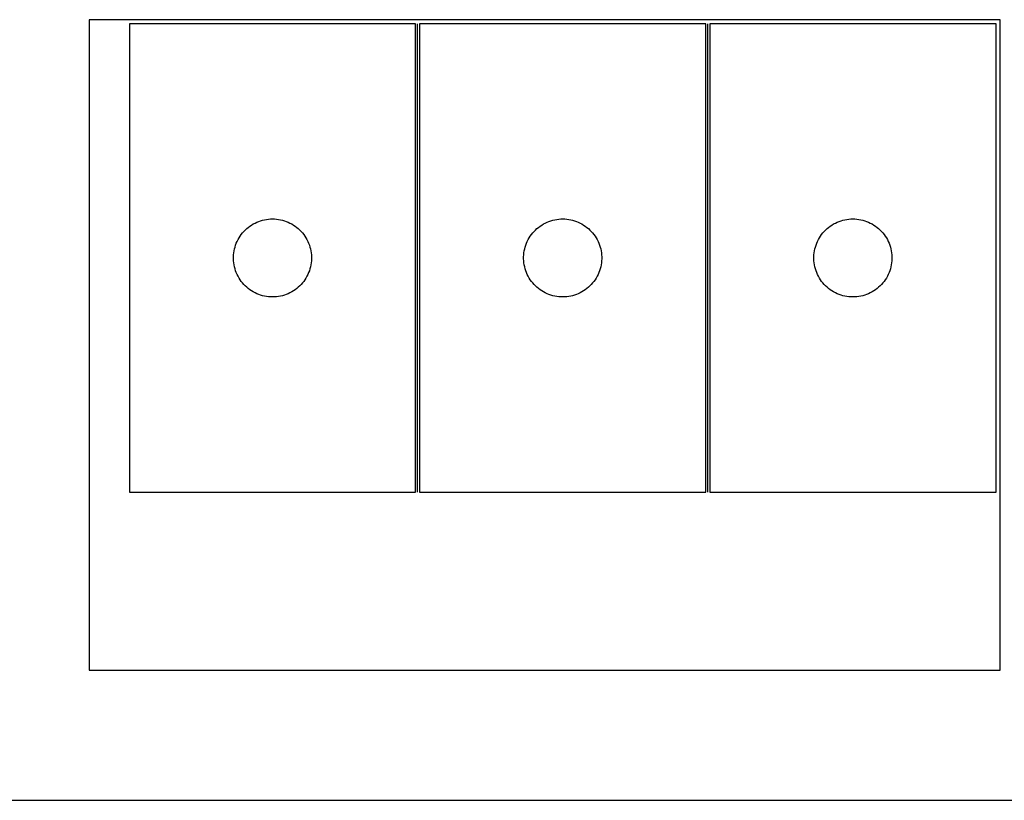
# Model space of a CAD drawing. Header units: millimetres. Extents: x 7 to 1493, y 7 to 2993.
# Tile 11 of 16: x 784 to 1162, y 1095 to 1395. Entities that reach past the tile are written whole.
import ezdxf

# ---------------------------------------------------------------- set-up
doc = ezdxf.new("R2010")
doc.units = ezdxf.units.MM
doc.layers.add('COMMON', color=5, linetype='CONTINUOUS', true_color=0x0000ff)
doc.layers.add('CUT', color=7, linetype='CONTINUOUS', true_color=0x000000)

msp = doc.modelspace()

# ---------------------------------------------------------------- linework, layer by layer
at = {"layer": 'COMMON'}
for p, q in [((936.686023, 1213.473641), (936.686023, 1393.473641)), ((1048.186024, 1213.473641), (1048.186024, 1393.473641))]:
    msp.add_line(p, q, dxfattribs=at)
at = {"layer": 'CUT'}
for p, q in [((1160.528602, 1395.044368), (810.528602, 1395.044368)), ((810.528602, 1395.044368), (810.528602, 1145.044368)), ((935.936022, 1393.473641), (825.936022, 1393.473641)), ((825.936022, 1393.473641), (825.936022, 1213.473641)), ((935.936022, 1213.473641), (935.936022, 1393.473641)), ((937.436023, 1393.473641), (937.436023, 1213.473641)), ((1047.436023, 1393.473641), (937.436023, 1393.473641)), ((1047.436023, 1213.473641), (1047.436023, 1393.473641)), ((1048.936024, 1393.473641), (1048.936024, 1213.473641)), ((1158.936024, 1393.473641), (1048.936024, 1393.473641)), ((1158.936024, 1213.473641), (1158.936024, 1393.473641)), ((1160.528602, 1145.044368), (1160.528602, 1395.044368)), ((873.547801, 1316.527919), (874.229615, 1316.890947)), ((874.229615, 1316.890947), (874.929214, 1317.218394)), ((874.929214, 1317.218394), (875.644741, 1317.509393)), ((875.644741, 1317.509393), (876.3743, 1317.763171)), ((876.3743, 1317.763171), (877.115955, 1317.979057)), ((877.115955, 1317.979057), (877.867741, 1318.156476)), ((877.867741, 1318.156476), (878.627664, 1318.294959)), ((878.627664, 1318.294959), (879.393707, 1318.394139)), ((879.393707, 1318.394139), (880.163841, 1318.453752)), ((880.163841, 1318.453752), (880.936022, 1318.473641)), ((880.936022, 1318.473641), (881.708203, 1318.453752)), ((881.708203, 1318.453752), (882.478337, 1318.394139)), ((882.478337, 1318.394139), (883.244381, 1318.294959)), ((883.244381, 1318.294959), (884.004303, 1318.156476)), ((884.004303, 1318.156476), (884.756089, 1317.979057)), ((884.756089, 1317.979057), (885.497745, 1317.763171)), ((885.497745, 1317.763171), (886.227303, 1317.509393)), ((886.227303, 1317.509393), (886.942831, 1317.218394)), ((886.942831, 1317.218394), (887.642429, 1316.890947)), ((887.642429, 1316.890947), (888.324243, 1316.527919)), ((985.047802, 1316.527919), (985.729616, 1316.890947)), ((985.729616, 1316.890947), (986.429215, 1317.218394)), ((986.429215, 1317.218394), (987.144742, 1317.509393)), ((987.144742, 1317.509393), (987.874301, 1317.763171)), ((987.874301, 1317.763171), (988.615956, 1317.979057)), ((988.615956, 1317.979057), (989.367742, 1318.156476)), ((989.367742, 1318.156476), (990.127665, 1318.294959)), ((990.127665, 1318.294959), (990.893708, 1318.394139)), ((990.893708, 1318.394139), (991.663842, 1318.453752)), ((991.663842, 1318.453752), (992.436023, 1318.473641)), ((992.436023, 1318.473641), (993.208204, 1318.453752)), ((993.208204, 1318.453752), (993.978338, 1318.394139)), ((993.978338, 1318.394139), (994.744382, 1318.294959)), ((994.744382, 1318.294959), (995.504304, 1318.156476)), ((995.504304, 1318.156476), (996.25609, 1317.979057)), ((996.25609, 1317.979057), (996.997746, 1317.763171)), ((996.997746, 1317.763171), (997.727304, 1317.509393)), ((997.727304, 1317.509393), (998.442832, 1317.218394)), ((998.442832, 1317.218394), (999.14243, 1316.890947)), ((999.14243, 1316.890947), (999.824244, 1316.527919)), ((1096.547803, 1316.527919), (1097.229617, 1316.890947)), ((1097.229617, 1316.890947), (1097.929216, 1317.218394)), ((1097.929216, 1317.218394), (1098.644743, 1317.509393)), ((1098.644743, 1317.509393), (1099.374302, 1317.763171)), ((1099.374302, 1317.763171), (1100.115957, 1317.979057)), ((1100.115957, 1317.979057), (1100.867743, 1318.156476)), ((1100.867743, 1318.156476), (1101.627666, 1318.294959)), ((1101.627666, 1318.294959), (1102.393709, 1318.394139)), ((1102.393709, 1318.394139), (1103.163843, 1318.453752)), ((1103.163843, 1318.453752), (1103.936024, 1318.473641)), ((1103.936024, 1318.473641), (1104.708205, 1318.453752)), ((1104.708205, 1318.453752), (1105.478339, 1318.394139)), ((1105.478339, 1318.394139), (1106.244383, 1318.294959)), ((1106.244383, 1318.294959), (1107.004305, 1318.156476)), ((1107.004305, 1318.156476), (1107.756091, 1317.979057)), ((1107.756091, 1317.979057), (1108.497747, 1317.763171)), ((1108.497747, 1317.763171), (1109.227305, 1317.509393)), ((1109.227305, 1317.509393), (1109.942833, 1317.218394)), ((1109.942833, 1317.218394), (1110.642431, 1316.890947)), ((1110.642431, 1316.890947), (1111.324245, 1316.527919)), ((868.938433, 1312.476855), (869.417815, 1313.082538)), ((869.417815, 1313.082538), (869.927742, 1313.662741)), ((869.927742, 1313.662741), (870.46686, 1314.215923)), ((870.46686, 1314.215923), (871.03374, 1314.74062)), ((871.03374, 1314.74062), (871.62688, 1315.235438)), ((871.62688, 1315.235438), (872.244706, 1315.699066)), ((872.244706, 1315.699066), (872.885579, 1316.130274)), ((872.885579, 1316.130274), (873.547801, 1316.527919)), ((888.324243, 1316.527919), (888.986465, 1316.130274)), ((888.986465, 1316.130274), (889.627339, 1315.699066)), ((889.627339, 1315.699066), (890.245164, 1315.235438)), ((890.245164, 1315.235438), (890.838304, 1314.74062)), ((890.838304, 1314.74062), (891.405184, 1314.215923)), ((891.405184, 1314.215923), (891.944303, 1313.662741)), ((891.944303, 1313.662741), (892.454229, 1313.082538)), ((892.454229, 1313.082538), (892.933611, 1312.476855)), ((980.438434, 1312.476855), (980.917816, 1313.082538)), ((980.917816, 1313.082538), (981.427743, 1313.662741)), ((981.427743, 1313.662741), (981.966861, 1314.215923)), ((981.966861, 1314.215923), (982.533741, 1314.74062)), ((982.533741, 1314.74062), (983.126881, 1315.235438)), ((983.126881, 1315.235438), (983.744707, 1315.699066)), ((983.744707, 1315.699066), (984.38558, 1316.130274)), ((984.38558, 1316.130274), (985.047802, 1316.527919)), ((999.824244, 1316.527919), (1000.486466, 1316.130274)), ((1000.486466, 1316.130274), (1001.12734, 1315.699066)), ((1001.12734, 1315.699066), (1001.745165, 1315.235438)), ((1001.745165, 1315.235438), (1002.338305, 1314.74062)), ((1002.338305, 1314.74062), (1002.905185, 1314.215923)), ((1002.905185, 1314.215923), (1003.444304, 1313.662741)), ((1003.444304, 1313.662741), (1003.95423, 1313.082538)), ((1003.95423, 1313.082538), (1004.433612, 1312.476855)), ((1091.938435, 1312.476855), (1092.417817, 1313.082538)), ((1092.417817, 1313.082538), (1092.927744, 1313.662741)), ((1092.927744, 1313.662741), (1093.466862, 1314.215923)), ((1093.466862, 1314.215923), (1094.033742, 1314.74062)), ((1094.033742, 1314.74062), (1094.626882, 1315.235438)), ((1094.626882, 1315.235438), (1095.244708, 1315.699066)), ((1095.244708, 1315.699066), (1095.885581, 1316.130274)), ((1095.885581, 1316.130274), (1096.547803, 1316.527919)), ((1111.324245, 1316.527919), (1111.986467, 1316.130274)), ((1111.986467, 1316.130274), (1112.627341, 1315.699066)), ((1112.627341, 1315.699066), (1113.245166, 1315.235438)), ((1113.245166, 1315.235438), (1113.838306, 1314.74062)), ((1113.838306, 1314.74062), (1114.405186, 1314.215923)), ((1114.405186, 1314.215923), (1114.944305, 1313.662741)), ((1114.944305, 1313.662741), (1115.454231, 1313.082538)), ((1115.454231, 1313.082538), (1115.933613, 1312.476855)), ((866.768684, 1308.401776), (867.041163, 1309.124559)), ((867.041163, 1309.124559), (867.350488, 1309.832357)), ((867.350488, 1309.832357), (867.69584, 1310.523292)), ((867.69584, 1310.523292), (868.076303, 1311.195533)), ((868.076303, 1311.195533), (868.490867, 1311.847296)), ((868.490867, 1311.847296), (868.938433, 1312.476855)), ((892.933611, 1312.476855), (893.381177, 1311.847296)), ((893.381177, 1311.847296), (893.795742, 1311.195533)), ((893.795742, 1311.195533), (894.176204, 1310.523292)), ((894.176204, 1310.523292), (894.521556, 1309.832357)), ((894.521556, 1309.832357), (894.830882, 1309.124559)), ((894.830882, 1309.124559), (895.103361, 1308.401776)), ((978.268685, 1308.401776), (978.541164, 1309.124559)), ((978.541164, 1309.124559), (978.850489, 1309.832357)), ((978.850489, 1309.832357), (979.195841, 1310.523292)), ((979.195841, 1310.523292), (979.576304, 1311.195533)), ((979.576304, 1311.195533), (979.990868, 1311.847296)), ((979.990868, 1311.847296), (980.438434, 1312.476855)), ((1004.433612, 1312.476855), (1004.881178, 1311.847296)), ((1004.881178, 1311.847296), (1005.295743, 1311.195533)), ((1005.295743, 1311.195533), (1005.676205, 1310.523292)), ((1005.676205, 1310.523292), (1006.021557, 1309.832357)), ((1006.021557, 1309.832357), (1006.330883, 1309.124559)), ((1006.330883, 1309.124559), (1006.603362, 1308.401776)), ((1089.768686, 1308.401776), (1090.041165, 1309.124559)), ((1090.041165, 1309.124559), (1090.35049, 1309.832357)), ((1090.35049, 1309.832357), (1090.695842, 1310.523292)), ((1090.695842, 1310.523292), (1091.076305, 1311.195533)), ((1091.076305, 1311.195533), (1091.490869, 1311.847296)), ((1091.490869, 1311.847296), (1091.938435, 1312.476855)), ((1115.933613, 1312.476855), (1116.381179, 1311.847296)), ((1116.381179, 1311.847296), (1116.795744, 1311.195533)), ((1116.795744, 1311.195533), (1117.176206, 1310.523292)), ((1117.176206, 1310.523292), (1117.521558, 1309.832357)), ((1117.521558, 1309.832357), (1117.830884, 1309.124559)), ((1117.830884, 1309.124559), (1118.103363, 1308.401776)), ((865.980759, 1304.631273), (866.060182, 1305.399616)), ((866.060182, 1305.399616), (866.179053, 1306.162852)), ((866.179053, 1306.162852), (866.337057, 1306.918957)), ((866.337057, 1306.918957), (866.533774, 1307.665925)), ((866.533774, 1307.665925), (866.768684, 1308.401776)), ((895.103361, 1308.401776), (895.33827, 1307.665925)), ((895.33827, 1307.665925), (895.534988, 1306.918957)), ((895.534988, 1306.918957), (895.692991, 1306.162852)), ((895.692991, 1306.162852), (895.811862, 1305.399616)), ((895.811862, 1305.399616), (895.891285, 1304.631273)), ((977.48076, 1304.631273), (977.560183, 1305.399616)), ((977.560183, 1305.399616), (977.679054, 1306.162852)), ((977.679054, 1306.162852), (977.837058, 1306.918957)), ((977.837058, 1306.918957), (978.033775, 1307.665925)), ((978.033775, 1307.665925), (978.268685, 1308.401776)), ((1006.603362, 1308.401776), (1006.838271, 1307.665925)), ((1006.838271, 1307.665925), (1007.034989, 1306.918957)), ((1007.034989, 1306.918957), (1007.192992, 1306.162852)), ((1007.192992, 1306.162852), (1007.311863, 1305.399616)), ((1007.311863, 1305.399616), (1007.391286, 1304.631273)), ((1088.980761, 1304.631273), (1089.060184, 1305.399616)), ((1089.060184, 1305.399616), (1089.179055, 1306.162852)), ((1089.179055, 1306.162852), (1089.337059, 1306.918957)), ((1089.337059, 1306.918957), (1089.533776, 1307.665925)), ((1089.533776, 1307.665925), (1089.768686, 1308.401776)), ((1118.103363, 1308.401776), (1118.338272, 1307.665925)), ((1118.338272, 1307.665925), (1118.53499, 1306.918957)), ((1118.53499, 1306.918957), (1118.692993, 1306.162852)), ((1118.692993, 1306.162852), (1118.811864, 1305.399616)), ((1118.811864, 1305.399616), (1118.891287, 1304.631273)), ((865.940995, 1303.859859), (865.980759, 1304.631273)), ((865.940995, 1303.087422), (865.940995, 1303.859859)), ((865.980759, 1302.316009), (865.940995, 1303.087422)), ((866.060182, 1301.547665), (865.980759, 1302.316009)), ((866.179053, 1300.784429), (866.060182, 1301.547665)), ((895.811862, 1301.547665), (895.692991, 1300.784429)), ((895.891285, 1302.316009), (895.811862, 1301.547665)), ((895.891285, 1304.631273), (895.931049, 1303.859859)), ((895.931049, 1303.087422), (895.891285, 1302.316009)), ((895.931049, 1303.859859), (895.931049, 1303.087422)), ((977.440996, 1303.859859), (977.48076, 1304.631273)), ((977.440996, 1303.087422), (977.440996, 1303.859859)), ((977.48076, 1302.316009), (977.440996, 1303.087422)), ((977.560183, 1301.547665), (977.48076, 1302.316009)), ((977.679054, 1300.784429), (977.560183, 1301.547665)), ((1007.311863, 1301.547665), (1007.192992, 1300.784429)), ((1007.391286, 1302.316009), (1007.311863, 1301.547665)), ((1007.391286, 1304.631273), (1007.43105, 1303.859859)), ((1007.43105, 1303.087422), (1007.391286, 1302.316009)), ((1007.43105, 1303.859859), (1007.43105, 1303.087422)), ((1088.940997, 1303.859859), (1088.980761, 1304.631273)), ((1088.940997, 1303.087422), (1088.940997, 1303.859859)), ((1088.980761, 1302.316009), (1088.940997, 1303.087422)), ((1089.060184, 1301.547665), (1088.980761, 1302.316009)), ((1089.179055, 1300.784429), (1089.060184, 1301.547665)), ((1118.811864, 1301.547665), (1118.692993, 1300.784429)), ((1118.891287, 1302.316009), (1118.811864, 1301.547665)), ((1118.891287, 1304.631273), (1118.931051, 1303.859859)), ((1118.931051, 1303.087422), (1118.891287, 1302.316009)), ((1118.931051, 1303.859859), (1118.931051, 1303.087422)), ((866.337057, 1300.028325), (866.179053, 1300.784429)), ((866.533774, 1299.281356), (866.337057, 1300.028325)), ((866.768684, 1298.545505), (866.533774, 1299.281356)), ((867.041163, 1297.822722), (866.768684, 1298.545505)), ((867.350488, 1297.114925), (867.041163, 1297.822722)), ((894.830882, 1297.822722), (894.521556, 1297.114925)), ((895.103361, 1298.545505), (894.830882, 1297.822722)), ((895.33827, 1299.281356), (895.103361, 1298.545505)), ((895.534988, 1300.028325), (895.33827, 1299.281356)), ((895.692991, 1300.784429), (895.534988, 1300.028325)), ((977.837058, 1300.028325), (977.679054, 1300.784429)), ((978.033775, 1299.281356), (977.837058, 1300.028325)), ((978.268685, 1298.545505), (978.033775, 1299.281356)), ((978.541164, 1297.822722), (978.268685, 1298.545505)), ((978.850489, 1297.114925), (978.541164, 1297.822722)), ((1006.330883, 1297.822722), (1006.021557, 1297.114925)), ((1006.603362, 1298.545505), (1006.330883, 1297.822722)), ((1006.838271, 1299.281356), (1006.603362, 1298.545505)), ((1007.034989, 1300.028325), (1006.838271, 1299.281356)), ((1007.192992, 1300.784429), (1007.034989, 1300.028325)), ((1089.337059, 1300.028325), (1089.179055, 1300.784429)), ((1089.533776, 1299.281356), (1089.337059, 1300.028325)), ((1089.768686, 1298.545505), (1089.533776, 1299.281356)), ((1090.041165, 1297.822722), (1089.768686, 1298.545505)), ((1090.35049, 1297.114925), (1090.041165, 1297.822722)), ((1117.830884, 1297.822722), (1117.521558, 1297.114925)), ((1118.103363, 1298.545505), (1117.830884, 1297.822722)), ((1118.338272, 1299.281356), (1118.103363, 1298.545505)), ((1118.53499, 1300.028325), (1118.338272, 1299.281356)), ((1118.692993, 1300.784429), (1118.53499, 1300.028325)), ((867.69584, 1296.42399), (867.350488, 1297.114925)), ((868.076303, 1295.751749), (867.69584, 1296.42399)), ((868.490867, 1295.099985), (868.076303, 1295.751749)), ((868.938433, 1294.470426), (868.490867, 1295.099985)), ((869.417815, 1293.864743), (868.938433, 1294.470426)), ((869.927742, 1293.284541), (869.417815, 1293.864743)), ((892.454229, 1293.864743), (891.944303, 1293.284541)), ((892.933611, 1294.470426), (892.454229, 1293.864743)), ((893.381177, 1295.099985), (892.933611, 1294.470426)), ((893.795742, 1295.751749), (893.381177, 1295.099985)), ((894.176204, 1296.42399), (893.795742, 1295.751749)), ((894.521556, 1297.114925), (894.176204, 1296.42399)), ((979.195841, 1296.42399), (978.850489, 1297.114925)), ((979.576304, 1295.751749), (979.195841, 1296.42399)), ((979.990868, 1295.099985), (979.576304, 1295.751749)), ((980.438434, 1294.470426), (979.990868, 1295.099985)), ((980.917816, 1293.864743), (980.438434, 1294.470426)), ((981.427743, 1293.284541), (980.917816, 1293.864743)), ((1003.95423, 1293.864743), (1003.444304, 1293.284541)), ((1004.433612, 1294.470426), (1003.95423, 1293.864743)), ((1004.881178, 1295.099985), (1004.433612, 1294.470426)), ((1005.295743, 1295.751749), (1004.881178, 1295.099985)), ((1005.676205, 1296.42399), (1005.295743, 1295.751749)), ((1006.021557, 1297.114925), (1005.676205, 1296.42399)), ((1090.695842, 1296.42399), (1090.35049, 1297.114925)), ((1091.076305, 1295.751749), (1090.695842, 1296.42399)), ((1091.490869, 1295.099985), (1091.076305, 1295.751749)), ((1091.938435, 1294.470426), (1091.490869, 1295.099985)), ((1092.417817, 1293.864743), (1091.938435, 1294.470426)), ((1092.927744, 1293.284541), (1092.417817, 1293.864743)), ((1115.454231, 1293.864743), (1114.944305, 1293.284541)), ((1115.933613, 1294.470426), (1115.454231, 1293.864743)), ((1116.381179, 1295.099985), (1115.933613, 1294.470426)), ((1116.795744, 1295.751749), (1116.381179, 1295.099985)), ((1117.176206, 1296.42399), (1116.795744, 1295.751749)), ((1117.521558, 1297.114925), (1117.176206, 1296.42399)), ((870.46686, 1292.731358), (869.927742, 1293.284541)), ((871.03374, 1292.206662), (870.46686, 1292.731358)), ((871.62688, 1291.711844), (871.03374, 1292.206662)), ((872.244706, 1291.248216), (871.62688, 1291.711844)), ((872.885579, 1290.817007), (872.244706, 1291.248216)), ((873.547801, 1290.419362), (872.885579, 1290.817007)), ((874.229615, 1290.056334), (873.547801, 1290.419362)), ((874.929214, 1289.728887), (874.229615, 1290.056334)), ((887.642429, 1290.056334), (886.942831, 1289.728887)), ((888.324243, 1290.419362), (887.642429, 1290.056334)), ((888.986465, 1290.817007), (888.324243, 1290.419362)), ((889.627339, 1291.248216), (888.986465, 1290.817007)), ((890.245164, 1291.711844), (889.627339, 1291.248216)), ((890.838304, 1292.206662), (890.245164, 1291.711844)), ((891.405184, 1292.731358), (890.838304, 1292.206662)), ((891.944303, 1293.284541), (891.405184, 1292.731358)), ((981.966861, 1292.731358), (981.427743, 1293.284541)), ((982.533741, 1292.206662), (981.966861, 1292.731358)), ((983.126881, 1291.711844), (982.533741, 1292.206662)), ((983.744707, 1291.248216), (983.126881, 1291.711844)), ((984.38558, 1290.817007), (983.744707, 1291.248216)), ((985.047802, 1290.419362), (984.38558, 1290.817007)), ((985.729616, 1290.056334), (985.047802, 1290.419362)), ((986.429215, 1289.728887), (985.729616, 1290.056334)), ((999.14243, 1290.056334), (998.442832, 1289.728887)), ((999.824244, 1290.419362), (999.14243, 1290.056334)), ((1000.486466, 1290.817007), (999.824244, 1290.419362)), ((1001.12734, 1291.248216), (1000.486466, 1290.817007)), ((1001.745165, 1291.711844), (1001.12734, 1291.248216)), ((1002.338305, 1292.206662), (1001.745165, 1291.711844)), ((1002.905185, 1292.731358), (1002.338305, 1292.206662)), ((1003.444304, 1293.284541), (1002.905185, 1292.731358)), ((1093.466862, 1292.731358), (1092.927744, 1293.284541)), ((1094.033742, 1292.206662), (1093.466862, 1292.731358)), ((1094.626882, 1291.711844), (1094.033742, 1292.206662)), ((1095.244708, 1291.248216), (1094.626882, 1291.711844)), ((1095.885581, 1290.817007), (1095.244708, 1291.248216)), ((1096.547803, 1290.419362), (1095.885581, 1290.817007)), ((1097.229617, 1290.056334), (1096.547803, 1290.419362)), ((1097.929216, 1289.728887), (1097.229617, 1290.056334)), ((1110.642431, 1290.056334), (1109.942833, 1289.728887)), ((1111.324245, 1290.419362), (1110.642431, 1290.056334)), ((1111.986467, 1290.817007), (1111.324245, 1290.419362)), ((1112.627341, 1291.248216), (1111.986467, 1290.817007)), ((1113.245166, 1291.711844), (1112.627341, 1291.248216)), ((1113.838306, 1292.206662), (1113.245166, 1291.711844)), ((1114.405186, 1292.731358), (1113.838306, 1292.206662)), ((1114.944305, 1293.284541), (1114.405186, 1292.731358)), ((875.644741, 1289.437888), (874.929214, 1289.728887)), ((876.3743, 1289.18411), (875.644741, 1289.437888)), ((877.115955, 1288.968225), (876.3743, 1289.18411)), ((877.867741, 1288.790805), (877.115955, 1288.968225)), ((878.627664, 1288.652322), (877.867741, 1288.790805)), ((879.393707, 1288.553143), (878.627664, 1288.652322)), ((880.163841, 1288.493529), (879.393707, 1288.553143)), ((880.936022, 1288.473641), (880.163841, 1288.493529)), ((881.708203, 1288.493529), (880.936022, 1288.473641)), ((882.478337, 1288.553143), (881.708203, 1288.493529)), ((883.244381, 1288.652322), (882.478337, 1288.553143)), ((884.004303, 1288.790805), (883.244381, 1288.652322)), ((884.756089, 1288.968225), (884.004303, 1288.790805)), ((885.497745, 1289.18411), (884.756089, 1288.968225)), ((886.227303, 1289.437888), (885.497745, 1289.18411)), ((886.942831, 1289.728887), (886.227303, 1289.437888)), ((987.144742, 1289.437888), (986.429215, 1289.728887)), ((987.874301, 1289.18411), (987.144742, 1289.437888)), ((988.615956, 1288.968225), (987.874301, 1289.18411)), ((989.367742, 1288.790805), (988.615956, 1288.968225)), ((990.127665, 1288.652322), (989.367742, 1288.790805)), ((990.893708, 1288.553143), (990.127665, 1288.652322)), ((991.663842, 1288.493529), (990.893708, 1288.553143)), ((992.436023, 1288.473641), (991.663842, 1288.493529)), ((993.208204, 1288.493529), (992.436023, 1288.473641)), ((993.978338, 1288.553143), (993.208204, 1288.493529)), ((994.744382, 1288.652322), (993.978338, 1288.553143)), ((995.504304, 1288.790805), (994.744382, 1288.652322)), ((996.25609, 1288.968225), (995.504304, 1288.790805)), ((996.997746, 1289.18411), (996.25609, 1288.968225)), ((997.727304, 1289.437888), (996.997746, 1289.18411)), ((998.442832, 1289.728887), (997.727304, 1289.437888)), ((1098.644743, 1289.437888), (1097.929216, 1289.728887)), ((1099.374302, 1289.18411), (1098.644743, 1289.437888)), ((1100.115957, 1288.968225), (1099.374302, 1289.18411)), ((1100.867743, 1288.790805), (1100.115957, 1288.968225)), ((1101.627666, 1288.652322), (1100.867743, 1288.790805)), ((1102.393709, 1288.553143), (1101.627666, 1288.652322)), ((1103.163843, 1288.493529), (1102.393709, 1288.553143)), ((1103.936024, 1288.473641), (1103.163843, 1288.493529)), ((1104.708205, 1288.493529), (1103.936024, 1288.473641)), ((1105.478339, 1288.553143), (1104.708205, 1288.493529)), ((1106.244383, 1288.652322), (1105.478339, 1288.553143)), ((1107.004305, 1288.790805), (1106.244383, 1288.652322)), ((1107.756091, 1288.968225), (1107.004305, 1288.790805)), ((1108.497747, 1289.18411), (1107.756091, 1288.968225)), ((1109.227305, 1289.437888), (1108.497747, 1289.18411)), ((1109.942833, 1289.728887), (1109.227305, 1289.437888)), ((825.936022, 1213.473641), (935.936022, 1213.473641)), ((937.436023, 1213.473641), (1047.436023, 1213.473641)), ((1048.936024, 1213.473641), (1158.936024, 1213.473641)), ((810.528602, 1145.044368), (1160.528602, 1145.044368)), ((760.528602, 1095.044368), (1210.528602, 1095.044368))]:
    msp.add_line(p, q, dxfattribs=at)

doc.saveas('drawing.dxf')
